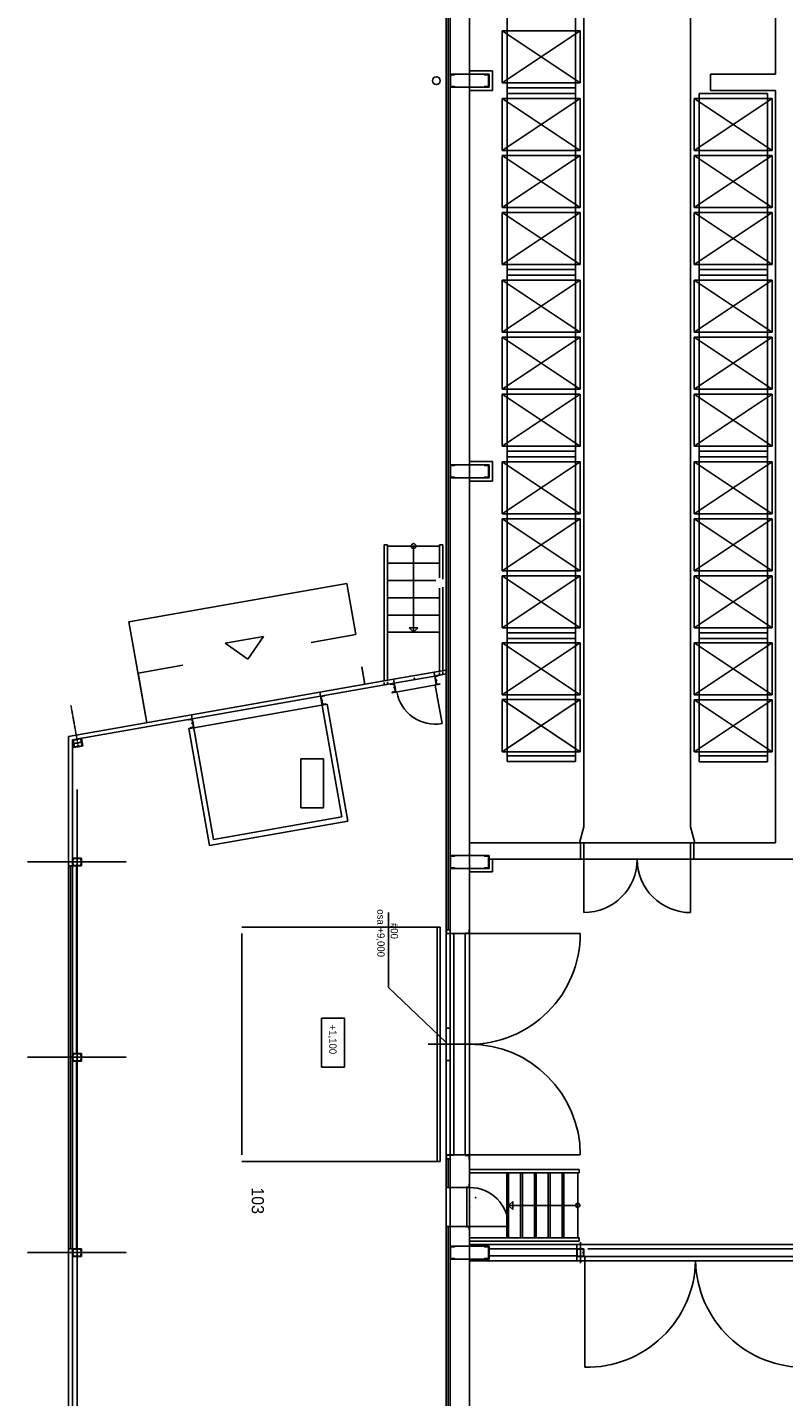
# Model space of a CAD drawing. Header units: millimetres. Extents: x -20525 to 389074, y 15321 to 305607.
# Tile 2 of 12: x -20525 to -8908, y 31769 to 52799. Entities that reach past the tile are written whole.
import ezdxf

# ---------------------------------------------------------------- set-up
doc = ezdxf.new("R2010")
doc.units = ezdxf.units.MM
doc.linetypes.add('DASHDOT', pattern=[10.4, 6.2, -2.1, 0, -2.1])
doc.linetypes.add('DASHED', pattern=[11.05, 8.7, -2.35])
doc.layers.add('_blok SENIK', color=254, linetype='Continuous')
doc.styles.add('VCDSTYLE03', font='txt')

# ---------------------------------------------------------------- blocks, each defined once
blk = doc.blocks.new('Senik')
at = {"color": 0}
for p, q in [((19407.733275, -2055.231729), (19407.733275, 804.768613)), ((25325.147299, -153.919917), (25325.148849, -3803.91744)), ((25575.147544, -3803.91744), (25575.147544, -153.919917)), ((25390.149533, -3633.559233), (25390.149533, -263.919405)), ((25510.14841, -263.919405), (25510.14841, -3693.917952)), ((7349.73303, -750.233861), (-3049.848736, -750.233812)), ((7349.733047, -1750.233861), (7349.733047, -750.233887)), ((7599.73303, -750.233861), (7599.733047, -1750.233861)), ((19157.73303, -750.233861), (7599.73303, -750.233861)), ((7724.726195, -2000.231016), (8524.727754, -800.229937)), ((8524.727754, -2000.231016), (7724.726195, -800.229937)), ((8524.727754, -800.229937), (7724.726195, -800.229937)), ((7724.726195, -800.229937), (7724.726195, -2000.231016)), ((8524.727754, -2000.231016), (8524.727754, -800.229937)), ((9399.725511, -2000.231016), (8599.727827, -800.229937)), ((9399.725511, -800.229937), (8599.727827, -2000.231016)), ((9399.725511, -800.229937), (8599.727827, -800.229937)), ((8599.727827, -800.229937), (8599.727827, -2000.231016)), ((9399.725511, -2000.231016), (9399.725511, -800.229937)), ((10274.726369, -2000.231016), (9474.725585, -800.229937)), ((10274.726369, -800.229937), (9474.725585, -2000.231016)), ((10274.726369, -800.229937), (9474.725585, -800.229937)), ((9474.725585, -800.229937), (9474.725585, -2000.231016)), ((10274.726369, -2000.231016), (10274.726369, -800.229937)), ((10514.727224, -2000.231016), (11314.728008, -800.229937)), ((11314.728008, -2000.231016), (10514.727224, -800.229937)), ((11314.728008, -800.229937), (10514.727224, -800.229937)), ((10514.727224, -800.229937), (10514.727224, -2000.231016)), ((11314.728008, -2000.231016), (11314.728008, -800.229937)), ((12189.72499, -2000.231016), (11389.727307, -800.229937)), ((12189.72499, -800.229937), (11389.727307, -2000.231016)), ((12189.72499, -800.229937), (11389.727307, -800.229937)), ((11389.727307, -800.229937), (11389.727307, -2000.231016)), ((12189.72499, -2000.231016), (12189.72499, -800.229937)), ((13064.726623, -2000.231016), (12264.725064, -800.229937)), ((13064.726623, -800.229937), (12264.725064, -2000.231016)), ((13064.726623, -800.229937), (12264.725064, -800.229937)), ((12264.725064, -800.229937), (12264.725064, -2000.231016)), ((13064.726623, -2000.231016), (13064.726623, -800.229937)), ((13304.727479, -2000.231016), (14104.728263, -800.229937)), ((14104.728263, -2000.231016), (13304.727479, -800.229937)), ((14104.728263, -800.229937), (13304.727479, -800.229937)), ((13304.727479, -800.229937), (13304.727479, -2000.231016)), ((14104.728263, -2000.231016), (14104.728263, -800.229937)), ((14979.72602, -2000.231016), (14179.728337, -800.229937)), ((14979.72602, -800.229937), (14179.728337, -2000.231016)), ((14979.72602, -800.229937), (14179.728337, -800.229937)), ((14179.728337, -800.229937), (14179.728337, -2000.231016)), ((14979.72602, -2000.231016), (14979.72602, -800.229937)), ((15854.729978, -2000.231016), (15054.729194, -800.229937)), ((15854.729978, -800.229937), (15054.729194, -2000.231016)), ((15854.729978, -800.229937), (15054.729194, -800.229937)), ((15054.729194, -800.229937), (15054.729194, -2000.231016)), ((15854.729978, -2000.231016), (15854.729978, -800.229937)), ((16882.735451, -800.229937), (16082.734667, -800.229937)), ((16082.734667, -800.229937), (16082.734667, -2000.231016)), ((16882.735451, -800.229937), (16082.734667, -2000.231016)), ((16882.735451, -2000.231016), (16082.734667, -800.229937)), ((16882.735451, -2000.231016), (16882.735451, -800.229937)), ((17757.733208, -800.229937), (16957.732424, -800.229937)), ((16957.732424, -800.229937), (16957.732424, -2000.231016)), ((17757.733208, -800.229937), (16957.732424, -2000.231016)), ((17757.733208, -2000.231016), (16957.732424, -800.229937)), ((17757.733208, -2000.231016), (17757.733208, -800.229937)), ((19157.73303, -2055.231729), (19157.73303, -750.233861)), ((7649.726121, -1925.230943), (7649.726121, -875.23001)), ((7649.726121, -875.23001), (10349.726442, -875.23001)), ((10349.726442, -875.23001), (10349.726442, -1925.230943)), ((10349.726442, -1925.230943), (10349.726442, -875.23001)), ((10349.726442, -875.23001), (10439.727151, -875.23001)), ((10439.727151, -1925.230943), (10439.727151, -875.23001)), ((10439.727151, -875.23001), (13139.726697, -875.23001)), ((10439.727151, -875.23001), (10439.727151, -1925.230943)), ((13139.726697, -875.23001), (13139.726697, -1925.230943)), ((13139.726697, -1925.230943), (13139.726697, -875.23001)), ((13139.726697, -875.23001), (13229.727405, -875.23001)), ((13229.727405, -1925.230943), (13229.727405, -875.23001)), ((13229.727405, -875.23001), (15929.726951, -875.23001)), ((13229.727405, -875.23001), (13229.727405, -1925.230943)), ((15929.726951, -875.23001), (15929.726951, -1925.230943)), ((15929.733153, -875.233111), (16019.73076, -875.233111)), ((15929.733153, -1925.234043), (15929.733153, -875.233111)), ((16019.73076, -875.233111), (17819.732525, -875.23001)), ((16019.73076, -1925.234043), (16019.73076, -875.233111)), ((16019.73076, -875.233111), (16019.73076, -1925.234043)), ((17819.732525, -875.23001), (17909.730133, -875.23001)), ((17819.732525, -1925.230943), (17819.732525, -875.23001)), ((17819.732525, -875.23001), (17819.732525, -1925.230943)), ((17909.730133, -875.23001), (17909.730133, -1925.230943)), ((7599.733047, -1750.233861), (7349.733047, -1750.233861)), ((-2800.270945, -2055.232311), (18909.723361, -2055.231535)), ((10349.726442, -1925.230943), (7649.726121, -1925.230943)), ((7724.726195, -2000.231016), (8524.727754, -2000.231016)), ((8599.727827, -2000.231016), (9399.725511, -2000.231016)), ((9474.725585, -2000.231016), (10274.726369, -2000.231016)), ((10439.727151, -1925.230943), (10349.726442, -1925.230943)), ((13139.726697, -1925.230943), (10439.727151, -1925.230943)), ((10514.727224, -2000.231016), (11314.728008, -2000.231016)), ((11389.727307, -2000.231016), (12189.72499, -2000.231016)), ((12264.725064, -2000.231016), (13064.726623, -2000.231016)), ((13229.727405, -1925.230943), (13139.726697, -1925.230943)), ((15929.726951, -1925.230943), (13229.727405, -1925.230943)), ((13304.727479, -2000.231016), (14104.728263, -2000.231016)), ((14179.728337, -2000.231016), (14979.72602, -2000.231016)), ((15054.729194, -2000.231016), (15854.729978, -2000.231016)), ((16019.73076, -1925.234043), (15929.733153, -1925.234043)), ((17819.732525, -1925.230943), (16019.73076, -1925.234043)), ((16082.734667, -2000.231016), (16882.735451, -2000.231016)), ((16957.732424, -2000.231016), (17757.733208, -2000.231016)), ((17909.730133, -1925.230943), (17819.732525, -1925.230943)), ((18909.723361, -2055.231535), (19157.734581, -1988.779584)), ((19157.73303, -2005.23168), (19407.733275, -2005.23168)), ((19407.734826, -2055.231729), (19157.73303, -2055.231729)), ((19157.73303, -2055.231729), (19157.73303, -3695.365926)), ((19407.733275, -2055.231729), (20227.801052, -2055.231729)), ((19407.733275, -2055.231729), (19407.733275, -3695.365926)), ((-2801.021287, -3695.23105), (18908.971469, -3695.230275)), ((7483.971897, -4950.23197), (6683.971113, -3750.230794)), ((7483.971897, -3750.230794), (6683.971113, -4950.23197)), ((7483.971897, -3750.230794), (6683.971113, -3750.230794)), ((6683.971113, -3750.230794), (6683.971113, -4950.23197)), ((7483.971897, -4950.23197), (7483.971897, -3750.230794)), ((7723.972752, -4950.23197), (8523.974312, -3750.230794)), ((8523.974312, -4950.23197), (7723.972752, -3750.230794)), ((8523.974312, -3750.230794), (7723.972752, -3750.230794)), ((7723.972752, -3750.230794), (7723.972752, -4950.23197)), ((8523.974312, -4950.23197), (8523.974312, -3750.230794)), ((9398.972069, -4950.23197), (8598.974385, -3750.230794)), ((9398.972069, -3750.230794), (8598.974385, -4950.23197)), ((9398.972069, -3750.230794), (8598.974385, -3750.230794)), ((8598.974385, -3750.230794), (8598.974385, -4950.23197)), ((9398.972069, -4950.23197), (9398.972069, -3750.230794)), ((10273.972926, -4950.23197), (9473.972142, -3750.230794)), ((10273.972926, -3750.230794), (9473.972142, -4950.23197)), ((10273.972926, -3750.230794), (9473.972142, -3750.230794)), ((9473.972142, -3750.230794), (9473.972142, -4950.23197)), ((10273.972926, -4950.23197), (10273.972926, -3750.230794)), ((10513.973782, -4950.23197), (11313.974566, -3750.230794)), ((11313.974566, -4950.23197), (10513.973782, -3750.230794)), ((11313.974566, -3750.230794), (10513.973782, -3750.230794)), ((10513.973782, -3750.230794), (10513.973782, -4950.23197)), ((11313.974566, -4950.23197), (11313.974566, -3750.230794)), ((12188.972323, -4950.23197), (11388.97464, -3750.230794)), ((12188.972323, -3750.230794), (11388.97464, -4950.23197)), ((12188.972323, -3750.230794), (11388.97464, -3750.230794)), ((11388.97464, -3750.230794), (11388.97464, -4950.23197)), ((12188.972323, -4950.23197), (12188.972323, -3750.230794)), ((13063.973181, -4950.23197), (12263.972397, -3750.230794)), ((13063.973181, -3750.230794), (12263.972397, -4950.23197)), ((13063.973181, -3750.230794), (12263.972397, -3750.230794)), ((12263.972397, -3750.230794), (12263.972397, -4950.23197)), ((13063.973181, -4950.23197), (13063.973181, -3750.230794)), ((13303.974036, -4950.23197), (14103.974821, -3750.230794)), ((14103.974821, -4950.23197), (13303.974036, -3750.230794)), ((14103.974821, -3750.230794), (13303.974036, -3750.230794)), ((13303.974036, -3750.230794), (13303.974036, -4950.23197)), ((14103.974821, -4950.23197), (14103.974821, -3750.230794)), ((14978.972578, -4950.23197), (14178.974894, -3750.230794)), ((14978.972578, -3750.230794), (14178.974894, -4950.23197)), ((14978.972578, -3750.230794), (14178.974894, -3750.230794)), ((14178.974894, -3750.230794), (14178.974894, -4950.23197)), ((14978.972578, -4950.23197), (14978.972578, -3750.230794)), ((15853.976536, -4950.23197), (15053.975752, -3750.230794)), ((15853.976536, -3750.230794), (15053.975752, -4950.23197)), ((15853.976536, -3750.230794), (15053.975752, -3750.230794)), ((15053.975752, -3750.230794), (15053.975752, -4950.23197)), ((15853.976536, -4950.23197), (15853.976536, -3750.230794)), ((16881.982009, -3750.230794), (16081.981224, -3750.230794)), ((16081.981224, -3750.230794), (16081.981224, -4950.23197)), ((16881.982009, -3750.230794), (16081.981224, -4950.23197)), ((16881.982009, -4950.23197), (16081.981224, -3750.230794)), ((16881.982009, -4950.23197), (16881.982009, -3750.230794)), ((17756.979766, -3750.230794), (16956.978982, -3750.230794)), ((16956.978982, -3750.230794), (16956.978982, -4950.23197)), ((17756.979766, -3750.230794), (16956.978982, -4950.23197)), ((17756.979766, -4950.23197), (16956.978982, -3750.230794)), ((17756.979766, -4950.23197), (17756.979766, -3750.230794)), ((18908.971469, -3695.230275), (19157.73303, -3761.886672)), ((19157.73303, -5450.094872), (19157.73303, -3695.365926)), ((19157.73303, -3695.365926), (19407.733275, -3695.365926)), ((19157.73303, -3745.365975), (19407.733275, -3745.365975)), ((19407.733275, -5150.09264), (19407.733275, -3695.365926)), ((19407.733275, -3695.365926), (20227.801052, -3695.365926)), ((20550.145719, -5450.092159), (20550.145719, -3750.095919)), ((23950.145951, -5450.092159), (23950.144401, -3750.095919)), ((24225.149321, -3768.917638), (24175.149272, -3768.917638)), ((24175.149272, -3768.917638), (24175.149272, -5450.092934)), ((24225.149321, -5450.092934), (24225.149321, -3768.917638)), ((25275.1488, -3768.917638), (25225.148751, -3768.917638)), ((25225.148751, -3768.917638), (25225.148751, -5450.092934)), ((25275.1488, -5450.092934), (25275.1488, -3768.917638)), ((25612.988645, -3748.917308), (25289.6983, -3748.917308)), ((25390.149533, -3748.917696), (25390.149533, -3693.917952)), ((25390.149533, -3693.917952), (25450.148972, -3693.917952)), ((25392.794333, -3748.917696), (25390.149533, -3748.917696)), ((25392.794333, -3748.917696), (25390.149533, -3748.917696)), ((25390.149533, -3748.917696), (25390.149533, -3803.91744)), ((25400.127219, -3709.199965), (25397.280881, -3744.776863)), ((25400.127219, -3788.635427), (25397.280881, -3753.058528)), ((25450.148972, -3700.917525), (25409.097214, -3700.917525)), ((25450.148972, -3693.917952), (25510.14841, -3693.917952)), ((25491.20073, -3700.917525), (25450.148972, -3700.917525)), ((25503.017063, -3744.776863), (25500.170725, -3709.199965)), ((25503.017063, -3753.058528), (25500.170725, -3788.635427)), ((25510.14841, -3748.917696), (25507.503611, -3748.917696)), ((25510.14841, -3748.917696), (25507.503611, -3748.917696)), ((25510.14841, -3748.917696), (25510.14841, -3693.917952)), ((25510.14841, -3693.917952), (25510.14841, -3748.917696)), ((25510.14841, -3693.917952), (25510.14841, -3748.917696)), ((25510.14841, -3748.917696), (25510.14841, -3803.91744)), ((25510.14841, -3803.91744), (25510.14841, -3748.917696)), ((25510.14841, -3803.91744), (25510.14841, -3748.917696)), ((25510.149961, -3678.918092), (27210.146976, -3678.918092)), ((4858.972037, -3825.230868), (7558.97197, -3825.230868)), ((7558.97197, -3825.230868), (7558.97197, -4875.231897)), ((7558.97197, -4875.231897), (7558.97197, -3825.230868)), ((7558.97197, -3825.230868), (7648.972679, -3825.230868)), ((7648.972679, -3825.230868), (7648.972679, -4875.231897)), ((7648.972679, -4875.231897), (7648.972679, -3825.230868)), ((7648.972679, -3825.230868), (10348.973, -3825.230868)), ((10348.973, -3825.230868), (10348.973, -4875.231897)), ((10348.973, -4875.231897), (10348.973, -3825.230868)), ((10348.973, -3825.230868), (10438.973708, -3825.230868)), ((10438.973708, -4875.231897), (10438.973708, -3825.230868)), ((10438.973708, -3825.230868), (13138.973255, -3825.230868)), ((10438.973708, -3825.230868), (10438.973708, -4875.231897)), ((13138.973255, -3825.230868), (13138.973255, -4875.231897)), ((13138.973255, -4875.231897), (13138.973255, -3825.230868)), ((13138.973255, -3825.230868), (13228.973963, -3825.230868)), ((13228.973963, -4875.231897), (13228.973963, -3825.230868)), ((13228.973963, -3825.230868), (15928.973509, -3825.230868)), ((13228.973963, -3825.230868), (13228.973963, -4875.231897)), ((15928.973509, -3825.230868), (15928.973509, -4875.231897)), ((15928.97971, -3825.230868), (16018.977318, -3825.230868)), ((15928.97971, -4875.231897), (15928.97971, -3825.230868)), ((16018.977318, -3825.230868), (17818.979082, -3825.227767)), ((16018.977318, -4875.231897), (16018.977318, -3825.230868)), ((16018.977318, -3825.230868), (16018.977318, -4875.231897)), ((17818.979082, -3825.227767), (17908.97669, -3825.227767)), ((17818.979082, -4875.228796), (17818.979082, -3825.227767)), ((17818.979082, -3825.227767), (17818.979082, -4875.228796)), ((17908.97669, -3825.227767), (17908.97669, -4875.228796)), ((25225.150301, -3788.91758), (24225.149321, -3788.91758)), ((24725.149811, -3788.91758), (24725.149811, -4850.095447)), ((25325.147299, -5450.094872), (25325.147299, -3803.91744)), ((25325.148849, -3803.91744), (25575.147544, -3803.91744)), ((25390.147983, -3803.91744), (25390.147983, -5150.091865)), ((25390.149533, -3803.91744), (25450.148972, -3803.91744)), ((25450.148972, -3796.917867), (25409.097214, -3796.917867)), ((25491.20073, -3796.917867), (25450.148972, -3796.917867)), ((25450.148972, -3803.91744), (25510.14841, -3803.91744)), ((25498.947544, -3803.91744), (25498.947544, -5150.091865)), ((25575.147544, -3803.91744), (25575.147544, -5450.09526)), ((25225.150301, -4001.153076), (24225.149321, -4001.153076)), ((25225.150301, -4213.388572), (24225.149321, -4213.388572)), ((25225.150301, -4425.624455), (24225.149321, -4425.624455)), ((25225.150301, -4637.859951), (24225.149321, -4637.859951)), ((24725.149811, -4850.095447), (24662.514875, -4787.46051)), ((24662.514875, -4787.46051), (24787.786298, -4787.46051)), ((24725.151362, -4850.095447), (24787.786298, -4787.46051)), ((7558.97197, -4875.231897), (4858.972037, -4875.231897)), ((6683.971113, -4950.23197), (7483.971897, -4950.23197)), ((7648.972679, -4875.231897), (7558.97197, -4875.231897)), ((10348.973, -4875.231897), (7648.972679, -4875.231897)), ((7723.972752, -4950.23197), (8523.974312, -4950.23197)), ((8598.974385, -4950.23197), (9398.972069, -4950.23197)), ((9473.972142, -4950.23197), (10273.972926, -4950.23197)), ((10438.973708, -4875.231897), (10348.973, -4875.231897)), ((13138.973255, -4875.231897), (10438.973708, -4875.231897)), ((10513.973782, -4950.23197), (11313.974566, -4950.23197)), ((11388.97464, -4950.23197), (12188.972323, -4950.23197)), ((12263.972397, -4950.23197), (13063.973181, -4950.23197)), ((13228.973963, -4875.231897), (13138.973255, -4875.231897)), ((15928.973509, -4875.231897), (13228.973963, -4875.231897)), ((13303.974036, -4950.23197), (14103.974821, -4950.23197)), ((14178.974894, -4950.23197), (14978.972578, -4950.23197)), ((15053.975752, -4950.23197), (15853.976536, -4950.23197)), ((16018.977318, -4875.231897), (15928.97971, -4875.231897)), ((17818.979082, -4875.228796), (16018.977318, -4875.231897)), ((16081.981224, -4950.23197), (16881.982009, -4950.23197)), ((16956.978982, -4950.23197), (17756.979766, -4950.23197)), ((17908.97669, -4875.228796), (17818.979082, -4875.228796)), ((24225.149321, -4850.095447), (25225.150301, -4850.095447)), ((25050.145479, -5450.094872), (25050.145479, -4850.094284)), ((7300.149783, -5450.092934), (7300.149783, -5100.098017)), ((7300.149783, -5100.098017), (7600.151627, -5100.098017)), ((7550.150028, -5150.09419), (7350.149832, -5150.09419)), ((7350.149832, -5150.09419), (7350.149832, -5750.095554)), ((7450.14993, -5150.09419), (7350.149832, -5150.09419)), ((7350.149832, -5150.09419), (7350.149832, -5225.094264)), ((7350.149832, -5225.094264), (7353.110892, -5225.094264)), ((7350.149832, -5225.094264), (7350.149832, -5225.094264)), ((7359.091922, -5219.572895), (7363.122684, -5169.177522)), ((7374.58555, -5158.594447), (7450.14993, -5158.594447)), ((7550.150028, -5150.09419), (7450.14993, -5150.09419)), ((7450.14993, -5158.594447), (7525.71431, -5158.594447)), ((7537.177177, -5169.177522), (7541.207938, -5219.572895)), ((7547.188969, -5225.094264), (7550.150028, -5225.094264)), ((7550.150028, -5750.095554), (7550.150028, -5150.09419)), ((7550.150028, -5225.094264), (7550.150028, -5150.09419)), ((7600.151627, -5450.092934), (7600.151627, -5100.098017)), ((13300.149464, -5450.092934), (13300.149464, -5100.098017)), ((13300.149464, -5100.098017), (13600.151308, -5100.098017)), ((13550.149709, -5150.093415), (13350.149513, -5150.093415)), ((13350.149513, -5150.093415), (13350.149513, -5750.094779)), ((13450.149611, -5150.093415), (13350.149513, -5150.093415)), ((13350.149513, -5150.093415), (13350.149513, -5225.093489)), ((13350.149513, -5225.093489), (13353.110572, -5225.093489)), ((13350.149513, -5225.093489), (13350.149513, -5225.093489)), ((13359.091603, -5219.57212), (13363.122364, -5169.176747)), ((13374.58523, -5158.593672), (13450.149611, -5158.593672)), ((13550.149709, -5150.093415), (13450.149611, -5150.093415)), ((13450.149611, -5158.593672), (13525.713991, -5158.593672)), ((13537.176857, -5169.176747), (13541.207619, -5219.57212)), ((13547.188649, -5225.093489), (13550.149709, -5225.093489)), ((13550.149709, -5750.094779), (13550.149709, -5150.093415)), ((13550.149709, -5225.093489), (13550.149709, -5150.093415)), ((13600.151308, -5450.092934), (13600.151308, -5100.098017)), ((19550.149389, -5150.09264), (19350.149193, -5150.09264)), ((19350.149193, -5150.09264), (19350.149193, -5750.094003)), ((19450.149291, -5150.09264), (19350.149193, -5150.09264)), ((19350.149193, -5150.09264), (19350.149193, -5225.092714)), ((19350.149193, -5225.092714), (19353.110253, -5225.092714)), ((19350.149193, -5225.092714), (19350.149193, -5225.092714)), ((19359.091283, -5219.571345), (19363.122045, -5169.175971)), ((19374.584911, -5158.592896), (19450.149291, -5158.592896)), ((19407.733275, -5100.098017), (19600.150989, -5100.098017)), ((19550.149389, -5150.09264), (19450.149291, -5150.09264)), ((19450.149291, -5158.592896), (19525.713671, -5158.592896)), ((19537.176538, -5169.175971), (19541.207299, -5219.571345)), ((19547.18833, -5225.092714), (19550.149389, -5225.092714)), ((19550.149389, -5750.094003), (19550.149389, -5150.09264)), ((19550.149389, -5225.092714), (19550.149389, -5150.09264)), ((19600.150989, -5450.092934), (19600.150989, -5100.098017)), ((25550.14907, -5150.091865), (25350.148874, -5150.091865)), ((25350.148874, -5150.091865), (25350.148874, -5750.093228)), ((25450.148972, -5150.091865), (25350.148874, -5150.091865)), ((25350.148874, -5150.091865), (25350.148874, -5225.091938)), ((25350.148874, -5225.091938), (25353.109933, -5225.091938)), ((25350.148874, -5225.091938), (25350.148874, -5225.091938)), ((25359.090964, -5219.57057), (25363.121725, -5169.175196)), ((25374.584592, -5158.592121), (25450.148972, -5158.592121)), ((25550.14907, -5150.091865), (25450.148972, -5150.091865)), ((25450.148972, -5158.592121), (25525.713352, -5158.592121)), ((25537.176218, -5169.175196), (25541.20698, -5219.57057)), ((25547.18801, -5225.091938), (25550.14907, -5225.091938)), ((25550.14907, -5750.093228), (25550.14907, -5150.091865)), ((25550.14907, -5225.091938), (25550.14907, -5150.091865)), ((6350.146526, -5450.094872), (7350.149057, -5450.094872)), ((7350.149832, -5450.094872), (7550.143052, -5450.094872)), ((7550.143052, -5450.094872), (13350.149513, -5450.094872)), ((13350.149513, -5450.094097), (13550.143508, -5450.094872)), ((13550.143508, -5450.094872), (19157.73303, -5450.094872)), ((19157.73303, -5450.094872), (19350.149193, -5450.094872)), ((19350.149193, -5450.094872), (19550.149389, -5450.09526)), ((20550.145719, -5450.095647), (19550.143188, -5450.09526)), ((20479.901944, -5450.09526), (20479.901944, -5453.095076)), ((20549.900772, -5450.09526), (20479.901944, -5450.09526)), ((20479.901944, -5450.09526), (20479.901944, -5450.09526)), ((20484.900089, -5458.095159), (20531.901871, -5458.095159)), ((20549.900772, -5520.095251), (20549.900772, -5450.09526)), ((20550.145719, -5450.092159), (23950.144401, -5450.092159)), ((20550.145719, -5450.092159), (23950.144401, -5450.092159)), ((20550.147269, -5750.095941), (20550.145719, -5450.092159)), ((20550.145719, -5750.095166), (20550.145719, -5450.095647)), ((23950.144401, -5450.092159), (23950.144401, -5750.092841)), ((23950.144401, -5450.095647), (24450.144891, -5450.09526)), ((23950.144401, -5450.095647), (23950.144401, -5750.092841)), ((23950.390897, -5520.095251), (23950.390897, -5450.09526)), ((23950.390897, -5450.09526), (24020.389726, -5450.09526)), ((24015.391581, -5458.095159), (23968.389799, -5458.095159)), ((24020.389726, -5450.09526), (24020.389726, -5453.095076)), ((24020.389726, -5450.09526), (24020.389726, -5450.09526)), ((24400.144842, -5450.092934), (24400.144842, -5452.593169)), ((24450.144891, -5450.092934), (24400.144842, -5450.092934)), ((24400.144842, -5450.092934), (24400.144842, -5450.092934)), ((24403.643853, -5456.093343), (24437.144134, -5456.093343)), ((24444.145257, -5463.092916), (24444.145257, -5496.593197)), ((24450.144891, -5500.092983), (24450.144891, -5450.092934)), ((24450.144891, -5450.094872), (25050.145479, -5450.094872)), ((25050.145479, -5450.094872), (24450.144891, -5450.09526)), ((24450.144891, -5450.09526), (24450.144891, -5750.092841)), ((24450.144891, -5450.09526), (24450.144891, -5750.095941)), ((25050.145479, -5500.092983), (25050.145479, -5450.092934)), ((25050.145479, -5450.092934), (25100.145528, -5450.092934)), ((25050.145479, -5450.094872), (25325.147299, -5450.094872)), ((25050.145479, -5450.094872), (25050.145479, -5750.092841)), ((25050.145479, -5750.095941), (25050.145479, -5450.094872)), ((25056.145113, -5463.092916), (25056.145113, -5496.593197)), ((25096.646517, -5456.093343), (25063.146236, -5456.093343)), ((25100.145528, -5450.092934), (25100.145528, -5452.593169)), ((25100.145528, -5450.092934), (25100.145528, -5450.092934)), ((25325.147299, -5450.094872), (25575.147544, -5450.09526)), ((31350.148554, -5450.09526), (25575.147544, -5450.09526)), ((7350.149832, -5675.09548), (7353.110892, -5675.09548)), ((7350.149832, -5750.095554), (7350.149832, -5675.09548)), ((7350.149832, -5675.09548), (7350.149832, -5675.09548)), ((7547.188969, -5675.09548), (7550.150028, -5675.09548)), ((7550.150028, -5675.09548), (7550.150028, -5750.095554)), ((13350.149513, -5675.094705), (13353.110572, -5675.094705)), ((13350.149513, -5750.094779), (13350.149513, -5675.094705)), ((13350.149513, -5675.094705), (13350.149513, -5675.094705)), ((13547.188649, -5675.094705), (13550.149709, -5675.094705)), ((13550.149709, -5675.094705), (13550.149709, -5750.094779)), ((19350.149193, -5675.09393), (19353.110253, -5675.09393)), ((19350.149193, -5750.094003), (19350.149193, -5675.09393)), ((19350.149193, -5675.09393), (19350.149193, -5675.09393)), ((19547.18833, -5675.09393), (19550.149389, -5675.09393)), ((19550.149389, -5675.09393), (19550.149389, -5750.094003)), ((20541.901261, -5468.095324), (20541.901261, -5515.095168)), ((20546.902506, -5520.095251), (20549.900772, -5520.095251)), ((20550.145719, -5520.095251), (23950.390897, -5520.095251)), ((23953.389164, -5520.095251), (23950.390897, -5520.095251)), ((23958.390409, -5468.095324), (23958.390409, -5515.095168)), ((24447.644268, -5500.092983), (24450.144891, -5500.092983)), ((24450.144891, -5494.145672), (25050.145479, -5494.145672)), ((25052.646102, -5500.092983), (25050.145479, -5500.092983)), ((25350.148874, -5675.093155), (25353.109933, -5675.093155)), ((25350.148874, -5750.093228), (25350.148874, -5675.093155)), ((25350.148874, -5675.093155), (25350.148874, -5675.093155)), ((25547.18801, -5675.093155), (25550.14907, -5675.093155)), ((25550.14907, -5675.093155), (25550.14907, -5750.093228)), ((20550.144168, -5810.096543), (6350.146139, -5810.097705)), ((6350.146526, -5750.094779), (7350.149057, -5750.094779)), ((6365.311492, -5780.097986), (20485.349673, -5780.097986)), ((7350.149832, -5750.095554), (7550.150028, -5750.095554)), ((7450.14993, -5750.095554), (7350.149832, -5750.095554)), ((7359.091922, -5680.616849), (7363.122684, -5731.012222)), ((7374.58555, -5741.595297), (7450.14993, -5741.595297)), ((7450.14993, -5741.595297), (7525.71431, -5741.595297)), ((7550.150028, -5750.095554), (7450.14993, -5750.095554)), ((7537.177177, -5731.012222), (7541.207938, -5680.616849)), ((7550.143052, -5750.094779), (13350.149513, -5750.094779)), ((13350.149513, -5750.094779), (13550.149709, -5750.094779)), ((13450.149611, -5750.094779), (13350.149513, -5750.094779)), ((13359.091603, -5680.616073), (13363.122364, -5731.011447)), ((13374.58523, -5741.594522), (13450.149611, -5741.594522)), ((13450.149611, -5741.594522), (13525.713991, -5741.594522)), ((13550.149709, -5750.094779), (13450.149611, -5750.094779)), ((13537.176857, -5731.011447), (13541.207619, -5680.616073)), ((13550.143508, -5750.094779), (19350.149193, -5750.094779)), ((14577.252911, -5860.098142), (15107.350789, -5860.098142)), ((14577.252911, -5860.098142), (14577.252911, -5910.098191)), ((15227.366719, -5860.098142), (16510.640333, -5860.098142)), ((16534.693128, -5996.651435), (16501.833118, -5810.09693)), ((16530.986378, -5860.098142), (16571.53429, -5860.098142)), ((16593.782545, -5986.242768), (16562.756531, -5810.09693)), ((16734.428224, -5976.662345), (17325.331693, -5872.575675)), ((19350.149193, -5750.094003), (19550.149389, -5750.094003)), ((19450.149291, -5750.094003), (19350.149193, -5750.094003)), ((19359.091283, -5680.615298), (19363.122045, -5731.010672)), ((19374.584911, -5741.593747), (19450.149291, -5741.593747)), ((19450.149291, -5741.593747), (19525.713671, -5741.593747)), ((19550.149389, -5750.094003), (19450.149291, -5750.094003)), ((19537.176538, -5731.010672), (19541.207299, -5680.615298)), ((20550.144168, -5750.095941), (19550.143188, -5750.095554)), ((20490.14473, -5806.097174), (20490.14473, -5750.095941)), ((20490.14473, -5810.097318), (20490.14473, -5806.097174)), ((20490.14473, -5806.097174), (20546.144412, -5806.097174)), ((20550.144168, -5690.097278), (20546.144412, -5690.097278)), ((20546.144412, -5690.097278), (20546.144412, -5806.097174)), ((20548.14429, -5690.097278), (23950.144401, -5690.097278)), ((20550.144168, -5810.097318), (20550.144168, -5690.097278)), ((20550.144168, -5750.095166), (20550.144168, -5810.097318)), ((20550.144168, -5810.096543), (23950.144401, -5810.096543)), ((23950.144401, -5750.092841), (20550.147269, -5750.095941)), ((22225.14271, -5810.096543), (21379.679584, -6694.59372)), ((22000.14714, -5750.096329), (22000.14714, -5810.098868)), ((22500.14608, -5750.096329), (22500.14608, -5810.098868)), ((24450.144891, -5750.092841), (23950.144401, -5750.093228)), ((23950.144401, -5750.095554), (23950.144401, -5810.096543)), ((23950.144401, -5810.096543), (24450.144891, -5810.096543)), ((23950.147501, -5810.097318), (23950.147501, -5690.097278)), ((23950.147501, -5690.097278), (23954.147257, -5690.097278)), ((23950.147501, -5750.095166), (23950.147501, -5810.097318)), ((23950.147501, -5750.095166), (23950.147501, -5810.097318)), ((23954.147257, -5690.097278), (23954.147257, -5806.097174)), ((24010.14694, -5806.097174), (23954.147257, -5806.097174)), ((24010.14694, -5806.097174), (24010.14694, -5750.095941)), ((24010.14694, -5810.097318), (24010.14694, -5806.097174)), ((24018.766569, -5780.097986), (24439.940863, -5780.097986)), ((24450.144891, -5750.092841), (24450.144891, -5810.096543)), ((24450.144891, -5750.095941), (25050.145479, -5750.095941)), ((24450.144891, -5810.098093), (25050.145479, -5810.096543)), ((25050.145479, -5750.092453), (25050.145479, -5810.096543)), ((25350.148874, -5750.092841), (25050.145479, -5750.092841)), ((32730.144946, -5810.09538), (25050.145479, -5810.096543)), ((25060.644063, -5780.097986), (32730.144946, -5780.097986)), ((25350.148874, -5750.093228), (25550.14907, -5750.093228)), ((25450.148972, -5750.093228), (25350.148874, -5750.093228)), ((25359.090964, -5680.614523), (25363.121725, -5731.009897)), ((25374.584592, -5741.592972), (25450.148972, -5741.592972)), ((25450.148972, -5741.592972), (25525.713352, -5741.592972)), ((25550.14907, -5750.093228), (25450.148972, -5750.093228)), ((25537.176218, -5731.009897), (25541.20698, -5680.614523)), ((31350.148554, -5750.095554), (25550.145969, -5750.095554)), ((14577.252911, -5910.098191), (15088.598445, -5910.098191)), ((14597.25169, -6710.098975), (14597.25169, -5910.098191)), ((14862.25257, -6710.098975), (14862.25257, -5910.098191)), ((15127.25345, -6710.098975), (15127.25345, -5967.008283)), ((15242.368904, -5910.098191), (16519.447547, -5910.098191)), ((15392.25433, -6710.098975), (15392.25433, -5910.098191)), ((15657.25521, -6710.098975), (15657.25521, -5910.098191)), ((15922.25609, -6710.098975), (15922.25609, -5910.098191)), ((16593.12367, -5986.348188), (16534.035804, -5996.76732)), ((16534.691578, -5996.646397), (16643.97638, -6617.053491)), ((16540.73772, -5910.098191), (16580.339954, -5910.098191)), ((16583.364576, -5927.144825), (16586.300831, -5926.625477)), ((16586.300831, -5926.625477), (16583.364576, -5927.144825)), ((16583.364576, -5927.144825), (16586.300831, -5926.625477)), ((16593.782545, -5986.231916), (16583.364576, -5927.144825)), ((16592.01056, -5930.291145), (16601.90453, -5968.349287)), ((16593.780994, -5986.238117), (16703.065797, -6606.644824)), ((16662.717872, -5974.076069), (16593.782545, -5986.231916)), ((16613.319337, -5975.680622), (16661.502442, -5967.185017)), ((16661.502442, -5967.185017), (16709.687098, -5958.688636)), ((16731.6532, -5961.920997), (16662.717872, -5974.076069)), ((16717.905201, -5947.894721), (16714.186049, -5908.748273)), ((16718.297426, -5903.350928), (16721.235231, -5902.833131)), ((16721.235231, -5902.833131), (16731.6532, -5961.920997)), ((16721.235231, -5902.833131), (16721.235231, -5902.833131)), ((16731.6532, -5961.920997), (16841.049623, -6582.343982)), ((20450.147171, -5950.100401), (20450.148721, -8950.100241)), ((24050.144499, -5900.099576), (20450.148721, -5900.100352)), ((20450.148721, -5900.100352), (20450.148721, -5950.100401)), ((20450.148721, -5950.100401), (24050.144499, -5950.099625)), ((24050.144499, -5950.099625), (24050.144499, -5900.099576)), ((24050.144499, -5950.099625), (24050.146049, -8950.100241)), ((15855.31754, -6377.037133), (15855.31754, -6243.160033)), ((15922.252989, -6310.098583), (15855.31754, -6243.160033)), ((14597.254791, -6310.098583), (15922.252989, -6310.098583)), ((15922.252989, -6310.098583), (15855.31754, -6377.037133)), ((14577.252911, -6710.098975), (16660.366078, -6710.098975)), ((14577.252911, -6710.098975), (14577.252911, -6760.099024)), ((16702.516993, -6606.767298), (16643.429127, -6617.185266)), ((16843.482033, -7749.669633), (16643.982582, -6617.087598)), ((16684.378566, -6710.098975), (16721.255385, -6710.098975)), ((16772.004225, -6594.518433), (16703.068898, -6606.67273)), ((16703.068898, -6606.67273), (16713.486866, -6665.760596)), ((16902.57145, -7739.261741), (16703.071998, -6606.678931)), ((16713.486866, -6665.760596), (16716.424672, -6665.242798)), ((16716.424672, -6665.242798), (16713.486866, -6665.760596)), ((16713.486866, -6665.760596), (16716.424672, -6665.242798)), ((16720.536049, -6659.846228), (16716.816896, -6620.699781)), ((16725.034999, -6609.906641), (16773.219655, -6601.409485)), ((16840.939552, -6582.362586), (16772.004225, -6594.518433)), ((16773.219655, -6601.409485), (16821.40276, -6592.91388)), ((16832.817568, -6600.245215), (16842.711537, -6638.303357)), ((16851.359072, -6641.450452), (16840.939552, -6582.362586)), ((16848.421266, -6641.96825), (16851.359072, -6641.450452)), ((16851.359072, -6641.450452), (16851.359072, -6641.450452)), ((20226.106582, -6694.59372), (21379.679584, -6694.59372)), ((14577.252911, -6760.099024), (16669.173292, -6760.099024)), ((16695.630592, -6760.099024), (16730.064149, -6760.099024)), ((16720.270949, -7060.596187), (16453.279492, -7107.673934)), ((16722.049135, -7060.283028), (16458.116407, -7106.822048)), ((15955.316087, -7195.478652), (15170.722115, -7333.823697)), ((15170.722115, -7333.823697), (15761.126389, -10682.170493)), ((15958.568602, -7194.905044), (16080.122423, -7884.27072)), ((17026.562331, -7636.154081), (18821.383017, -7319.678824)), ((19196.462449, -9446.862169), (18821.383017, -7319.678824)), ((16902.242788, -7739.30825), (18756.490854, -7412.354563)), ((19103.785935, -9381.970006), (18756.490854, -7412.354563)), ((21851.171737, -7373.336789), (22601.16472, -7373.336789)), ((21851.171737, -7723.334807), (21851.171737, -7373.336789)), ((22601.16472, -7373.336789), (22601.16472, -7723.334807)), ((16902.225734, -7739.312126), (16843.137868, -7749.730095)), ((16843.483583, -7749.669633), (17190.43295, -9719.347088)), ((16892.151931, -7680.164573), (16895.088185, -7679.645225)), ((16895.088185, -7679.645225), (16892.151931, -7680.164573)), ((16892.151931, -7680.164573), (16895.088185, -7679.645225)), ((16902.569899, -7739.25244), (16892.151931, -7680.164573)), ((16900.797915, -7683.311668), (16910.691884, -7721.36981)), ((16971.505227, -7727.096593), (16902.569899, -7739.25244)), ((16902.573, -7739.260966), (17249.522367, -9708.938421)), ((16922.106691, -7728.701146), (16970.289797, -7720.20554)), ((16970.289797, -7720.20554), (17018.474453, -7711.708384)), ((17040.440554, -7714.940745), (16971.505227, -7727.096593)), ((17026.692556, -7700.915245), (17022.973403, -7661.768797)), ((17040.440554, -7714.940745), (17026.562331, -7636.154081)), ((17027.08478, -7656.370677), (17030.022585, -7655.852879)), ((17030.022585, -7655.852879), (17040.440554, -7714.940745)), ((17030.022585, -7655.852879), (17030.022585, -7655.852879)), ((17042.48384, -7726.534611), (17387.735636, -9684.556188)), ((17866.298675, -7692.126634), (18616.291659, -7692.126634)), ((17866.298675, -8042.124652), (17866.298675, -7692.126634)), ((18616.291659, -7692.126634), (18616.291659, -8042.124652)), ((22601.16472, -7723.334807), (21851.171737, -7723.334807)), ((18616.291659, -8042.124652), (17866.298675, -8042.124652)), ((16335.027795, -8857.793472), (15987.493968, -8614.455611)), ((15987.493968, -8614.455611), (16091.675206, -9205.317222)), ((15987.493968, -8614.455611), (16335.015393, -8857.795797)), ((16091.675206, -9205.317222), (15987.493968, -8614.455611)), ((16091.675206, -9205.317222), (16335.027795, -8857.793472)), ((16335.015393, -8857.795797), (16091.675206, -9205.317222)), ((23950.145951, -8950.100241), (20550.148819, -8950.100241)), ((17249.520816, -9708.926794), (19103.785935, -9381.970006)), ((17401.627811, -9763.339752), (19196.462449, -9446.862169)), ((16548.971326, -10543.25184), (16427.419055, -9853.886939)), ((17249.520816, -9708.926794), (17190.43295, -9719.347088)), ((17523.656022, -11610.094477), (17190.43295, -9719.347088)), ((17318.456144, -9696.773272), (17249.520816, -9708.928344)), ((17249.520816, -9708.928344), (17259.938785, -9768.016211)), ((17573.834355, -11550.093488), (17249.522367, -9708.936871)), ((17259.938785, -9768.016211), (17262.87659, -9767.498413)), ((17262.87659, -9767.498413), (17259.938785, -9768.016211)), ((17259.938785, -9768.016211), (17262.87659, -9767.498413)), ((17266.987967, -9762.101068), (17263.268814, -9722.95462)), ((17271.486917, -9712.16148), (17319.671573, -9703.6651)), ((17387.391471, -9684.6182), (17318.456144, -9696.773272)), ((17319.671573, -9703.6651), (17367.854679, -9695.168719)), ((17379.269486, -9702.50083), (17389.163456, -9740.558197)), ((17397.81099, -9743.706067), (17387.391471, -9684.6182)), ((17387.735636, -9684.557739), (17401.627811, -9763.339752)), ((17394.873185, -9744.223864), (17397.81099, -9743.706067)), ((17397.81099, -9743.706067), (17397.81099, -9743.706067)), ((17310.675223, -10408.942983), (15761.126389, -10682.170493)), ((17310.675223, -10408.942983), (16548.971326, -10543.25184)), ((17549.522661, -11412.210431), (17608.610527, -11401.791687)), ((17561.678508, -11481.146533), (17549.522661, -11412.210431)), ((17560.077055, -11431.746448), (17568.572661, -11479.931104)), ((17573.832805, -11550.082636), (17561.678508, -11481.146533)), ((17605.463432, -11410.436896), (17567.408391, -11420.330865)), ((17568.572661, -11479.931104), (17577.068266, -11528.115759)), ((17632.920671, -11539.663892), (17573.832805, -11550.082636)), ((19510.145629, -11550.093488), (17573.834355, -11550.093488)), ((17587.862956, -11536.334638), (17627.006303, -11532.61626)), ((17667.698393, -11391.372943), (17608.610527, -11401.791687)), ((17608.610527, -11401.791687), (17609.128325, -11404.729492)), ((17609.128325, -11404.729492), (17608.610527, -11401.791687)), ((17608.610527, -11401.791687), (17609.128325, -11404.729492)), ((17608.610527, -11401.791687), (17609.128325, -11404.729492)), ((17609.128325, -11404.729492), (17608.610527, -11401.791687)), ((17608.610527, -11401.791687), (17609.128325, -11404.729492)), ((17614.524895, -11408.839319), (17653.668242, -11405.120941)), ((17632.402873, -11536.725312), (17632.920671, -11539.663892)), ((17632.402873, -11536.725312), (17632.920671, -11539.663892)), ((17632.920671, -11539.663892), (17692.008538, -11529.245148)), ((17632.920671, -11539.663892), (17632.920671, -11539.663892)), ((17632.920671, -11539.663892), (17632.920671, -11539.663892)), ((17674.122808, -11521.123938), (17636.069316, -11531.017908)), ((17664.462932, -11413.339819), (17672.958538, -11461.524475)), ((17679.854241, -11460.309045), (17667.698393, -11391.372943)), ((17672.958538, -11461.524475), (17681.455693, -11509.709131)), ((17692.008538, -11529.245148), (17679.854241, -11460.309045)), ((19390.146752, -11480.093884), (19390.146752, -11410.094281)), ((19390.146752, -11410.094281), (19450.146191, -11410.094281)), ((19390.146752, -11550.093488), (19390.146752, -11480.093884)), ((19450.146191, -11550.093488), (19390.146752, -11550.093488)), ((19397.147875, -11431.165863), (19397.147875, -11480.093884)), ((19397.147875, -11480.093884), (19397.147875, -11529.021906)), ((19445.544921, -11418.062012), (19406.350414, -11421.197479)), ((19406.350414, -11538.99029), (19445.544921, -11542.125757)), ((19510.145629, -11410.094281), (19450.146191, -11410.094281)), ((19450.146191, -11410.094281), (19450.146191, -11413.07782)), ((19450.146191, -11413.07782), (19450.146191, -11410.094281)), ((19450.146191, -11410.094281), (19450.146191, -11413.07782)), ((19450.146191, -11410.094281), (19450.146191, -11413.07782)), ((19450.146191, -11413.07782), (19450.146191, -11410.094281)), ((19450.146191, -11410.094281), (19450.146191, -11413.07782)), ((19450.146191, -11547.109949), (19450.146191, -11550.093488)), ((19450.146191, -11547.109949), (19450.146191, -11550.093488)), ((19450.146191, -11550.093488), (19510.145629, -11550.093488)), ((19450.146191, -11550.093488), (19450.146191, -11550.093488)), ((19450.146191, -11550.093488), (19450.146191, -11550.093488)), ((19454.74746, -11418.062012), (19493.941967, -11421.197479)), ((19493.941967, -11538.99029), (19454.74746, -11542.125757)), ((19503.144506, -11431.165863), (19503.144506, -11480.093884)), ((19503.144506, -11480.093884), (19503.144506, -11529.021906)), ((19510.145629, -11480.093884), (19510.145629, -11410.094281)), ((19510.145629, -11550.093488), (19510.145629, -11480.093884)), ((19510.145629, -11490.092499), (22390.145042, -11490.092499)), ((19510.145629, -11610.094477), (19510.145629, -11550.093488)), ((19510.145629, -11550.093488), (25390.149533, -11550.093488)), ((22390.145042, -11480.093884), (22390.145042, -11410.094281)), ((22390.145042, -11410.094281), (22450.144481, -11410.094281)), ((22390.145042, -11550.093488), (22390.145042, -11480.093884)), ((22450.144481, -11550.093488), (22390.145042, -11550.093488)), ((22397.146165, -11431.165863), (22397.146165, -11480.093884)), ((22397.146165, -11480.093884), (22397.146165, -11529.021906)), ((22445.543211, -11418.062012), (22406.348704, -11421.197479)), ((22406.348704, -11538.99029), (22445.543211, -11542.125757)), ((22510.143919, -11410.094281), (22450.144481, -11410.094281)), ((22450.144481, -11410.094281), (22450.144481, -11413.07782)), ((22450.144481, -11413.07782), (22450.144481, -11410.094281)), ((22450.144481, -11410.094281), (22450.144481, -11413.07782)), ((22450.144481, -11410.094281), (22450.144481, -11413.07782)), ((22450.144481, -11413.07782), (22450.144481, -11410.094281)), ((22450.144481, -11410.094281), (22450.144481, -11413.07782)), ((22450.144481, -11547.109949), (22450.144481, -11550.093488)), ((22450.144481, -11547.109949), (22450.144481, -11550.093488)), ((22450.144481, -11550.093488), (22510.143919, -11550.093488)), ((22450.144481, -11550.093488), (22450.144481, -11550.093488)), ((22450.144481, -11550.093488), (22450.144481, -11550.093488)), ((22454.74575, -11418.062012), (22493.940257, -11421.197479)), ((22493.940257, -11538.99029), (22454.74575, -11542.125757)), ((22493.653453, -11420.400628), (22493.591441, -11421.169574)), ((22503.142796, -11431.165863), (22503.142796, -11480.093884)), ((22503.142796, -11480.093884), (22503.142796, -11529.021906)), ((22510.143919, -11480.093884), (22510.143919, -11410.094281)), ((22510.143919, -11550.093488), (22510.143919, -11480.093884)), ((22510.143919, -11490.092499), (25390.149533, -11490.092499)), ((25390.149533, -11480.093884), (25390.149533, -11410.094281)), ((25390.149533, -11410.094281), (25450.148972, -11410.094281)), ((25390.149533, -11550.093488), (25390.149533, -11480.093884)), ((25390.149533, -11550.093488), (25390.149533, -11610.094477)), ((25390.149533, -11550.093488), (31510.231807, -11550.093488)), ((25450.148972, -11550.093488), (25390.149533, -11550.093488)), ((25397.150656, -11431.165863), (25397.150656, -11480.093884)), ((25397.150656, -11480.093884), (25397.150656, -11529.021906)), ((25445.547702, -11418.062012), (25406.353195, -11421.197479)), ((25406.353195, -11538.99029), (25445.547702, -11542.125757)), ((25510.14841, -11410.094281), (25450.148972, -11410.094281)), ((25450.148972, -11410.094281), (25450.148972, -11413.07782)), ((25450.148972, -11413.07782), (25450.148972, -11410.094281)), ((25450.148972, -11410.094281), (25450.148972, -11413.07782)), ((25450.148972, -11410.094281), (25450.148972, -11413.07782)), ((25450.148972, -11413.07782), (25450.148972, -11410.094281)), ((25450.148972, -11410.094281), (25450.148972, -11413.07782)), ((25450.148972, -11547.109949), (25450.148972, -11550.093488)), ((25450.148972, -11547.109949), (25450.148972, -11550.093488)), ((25450.148972, -11550.093488), (25510.14841, -11550.093488)), ((25450.148972, -11550.093488), (25450.148972, -11550.093488)), ((25450.148972, -11550.093488), (25450.148972, -11550.093488)), ((25454.750241, -11418.062012), (25493.944748, -11421.197479)), ((25493.944748, -11538.99029), (25454.750241, -11542.125757)), ((25503.147287, -11431.165863), (25503.147287, -11480.093884)), ((25503.147287, -11480.093884), (25503.147287, -11529.021906)), ((25510.14841, -11480.093884), (25510.14841, -11410.094281)), ((25510.14841, -11550.093488), (25510.14841, -11480.093884)), ((19510.145629, -11610.094477), (17523.656022, -11610.094477)), ((25390.149533, -11581.340418), (19510.145629, -11581.340418)), ((19510.145629, -11610.094477), (25390.149533, -11610.094477)), ((31570.231246, -11610.093702), (25390.149533, -11610.094477))]:
    blk.add_line(p, q, dxfattribs=at)
at = {"color": 0, "linetype": 'DASHED'}
for p, q in [((24225.149321, -4028.91766), (25225.148751, -4028.91766)), ((24225.149321, -4241.153156), (25225.148751, -4241.153156)), ((24225.149321, -4453.389039), (25225.148751, -4453.389039)), ((24225.149321, -4665.624535), (25225.148751, -4665.624535)), ((24225.149321, -4877.860031), (25225.148751, -4877.860031))]:
    blk.add_line(p, q, dxfattribs=at)
at = {"color": 0, "linetype": 'DASHDOT'}
for p, q in [((-28849.848447, -5450.092934), (37850.154926, -5450.092934)), ((22250.145835, -6084.230974), (22250.145835, -5461.652694)), ((19450.146191, -12242.671371), (19450.146191, -10719.981363)), ((22450.146031, -12242.671371), (22450.146031, -10719.981363)), ((25450.148972, -12242.671371), (25450.148972, -10719.981363)), ((17672.995745, -11461.20589), (17043.178372, -11574.622998)), ((17608.62603, -11401.788586), (17607.002873, -11392.448071)), ((17608.610527, -11401.790912), (17632.920671, -11539.663117)), ((17632.911369, -11539.664667), (17635.247661, -11552.915796)), ((18336.845149, -11480.093884), (32340.460203, -11480.093884))]:
    blk.add_line(p, q, dxfattribs=at)
at = {"color": 0}
for centre, radius in [((24725.151362, -3788.91758), 33.711121), ((7450.14683, -5960.095915), 59.999439), ((14597.254791, -6310.098583), 36.157483)]:
    blk.add_circle(centre, radius, dxfattribs=at)
for centre, radius, start, end in [((25542.651853, -311.422635), 1667.812158, 271.1164, 1.1167), ((19407.733275, -2055.231148), 820.06768, 270, 0), ((25542.648752, -3646.41775), 1667.815259, 358.8834, 88.8835), ((19407.733275, -3695.366313), 820.067486, 0.000027, 90), ((20550.148819, -5450.092547), 1699.997209, 0, 90.00011), ((23950.144401, -5450.092934), 1699.996822, 90, 180), ((25392.795105, -3744.417553), 4.500143, 269.990164, 355.420393), ((25392.795105, -3753.417838), 4.500143, 4.579607, 90.009836), ((25409.098011, -3709.916921), 8.999397, 90.005075, 175.430565), ((25491.199932, -3709.916922), 8.999398, 4.569441, 89.994919), ((25507.502838, -3744.417553), 4.500143, 184.579607, 270.009836), ((25507.502838, -3753.417838), 4.500143, 89.990164, 175.420393), ((25409.098011, -3787.91847), 8.999397, 184.569435, 269.994925), ((25491.199932, -3787.918469), 8.999398, 270.005081, 355.430559), ((25050.145479, -5450.094872), 600.00054, 90, 180), ((7353.11114, -5219.094369), 5.999895, 269.997628, 355.425469), ((7374.585837, -5170.094193), 11.499746, 90.001428, 175.427972), ((7525.714024, -5170.094193), 11.499746, 4.572028, 89.998572), ((7547.188719, -5219.09437), 5.999894, 184.574522, 270.002381), ((13353.110821, -5219.093594), 5.999895, 269.997628, 355.425469), ((13374.585517, -5170.093418), 11.499746, 90.001428, 175.427972), ((13525.713704, -5170.093418), 11.499746, 4.572028, 89.998572), ((13547.1884, -5219.093595), 5.999894, 184.574522, 270.002381), ((19353.110501, -5219.092819), 5.999895, 269.997628, 355.425469), ((19374.585198, -5170.092642), 11.499746, 90.001428, 175.427972), ((19525.713385, -5170.092642), 11.499746, 4.572028, 89.998572), ((19547.18808, -5219.09282), 5.999894, 184.574522, 270.002381), ((25353.110182, -5219.092043), 5.999895, 269.997628, 355.425469), ((25374.584878, -5170.091867), 11.499746, 90.001428, 175.427972), ((25525.713065, -5170.091867), 11.499746, 4.572028, 89.998572), ((25547.187761, -5219.092044), 5.999894, 184.574522, 270.002381), ((20484.900864, -5453.096239), 4.99892, 179.986673, 269.991117), ((20531.901484, -5468.094936), 9.999777, 359.997776, 89.997783), ((23968.390186, -5468.094936), 9.999777, 90.002217, 180.002224), ((24015.390806, -5453.096239), 4.99892, 270.008883, 0.013327), ((24403.644241, -5452.593944), 3.499399, 179.987313, 269.993651), ((24437.145102, -5463.093499), 7.000156, 0.00477, 90.007919), ((25063.145268, -5463.093499), 7.000156, 89.992081, 179.99523), ((25096.646129, -5452.593944), 3.499399, 270.006349, 0.012687), ((7353.11114, -5681.095375), 5.999895, 4.574531, 90.002372), ((7547.188719, -5681.095374), 5.999894, 89.997619, 175.425478), ((13353.110821, -5681.0946), 5.999895, 4.574531, 90.002372), ((13547.1884, -5681.094599), 5.999894, 89.997619, 175.425478), ((19353.110501, -5681.093825), 5.999895, 4.574531, 90.002372), ((19547.18808, -5681.093824), 5.999894, 89.997619, 175.425478), ((20546.901731, -5515.094781), 5.00047, 180.004439, 270.008883), ((23953.389939, -5515.094781), 5.00047, 269.991117, 359.995561), ((24447.644656, -5496.593585), 3.499399, 179.993651, 269.993658), ((25052.645714, -5496.593585), 3.499399, 270.006342, 0.006349), ((25353.110182, -5681.09305), 5.999895, 4.574531, 90.002372), ((25547.187761, -5681.093049), 5.999894, 89.997619, 175.425478), ((7374.585837, -5730.095551), 11.499746, 184.572028, 269.998572), ((7525.714024, -5730.095551), 11.499746, 270.001428, 355.427972), ((13374.585517, -5730.094776), 11.499746, 184.572028, 269.998572), ((13525.713704, -5730.094776), 11.499746, 270.001428, 355.427972), ((16734.316603, -5976.682499), 600.114244, 279.99, 9.9901), ((19374.585198, -5730.094001), 11.499746, 184.572028, 269.998572), ((19525.713385, -5730.094001), 11.499746, 270.001428, 355.427972), ((25374.584878, -5730.093226), 11.499746, 184.572028, 269.998572), ((25525.713065, -5730.093226), 11.499746, 270.001428, 355.427972), ((16587.170503, -5931.550493), 5.001211, 14.584568, 100.014198), ((16611.58264, -5965.832609), 9.999974, 194.576263, 280.001279), ((16707.950084, -5948.840692), 9.999961, 280.003139, 5.428149), ((16719.164744, -5908.276174), 5.001029, 99.987193, 185.416812), ((16715.557773, -6660.317941), 5.000574, 279.98322, 5.412851), ((16726.771593, -6619.754197), 9.999506, 100.001153, 185.426168), ((16823.139457, -6602.761893), 9.999975, 14.576266, 100.001276), ((16847.551175, -6637.043621), 5.000903, 194.590082, 280.019701), ((16895.957437, -7684.570629), 5.00152, 14.57906, 100.00869), ((16920.369994, -7718.853132), 9.999974, 194.576263, 280.001279), ((17016.737858, -7701.860828), 9.999507, 280.001156, 5.426166), ((17027.952519, -7661.29631), 5.001483, 99.991159, 185.420778), ((17262.009272, -9762.573168), 5.001028, 279.987187, 5.416818), ((17273.223512, -9722.009037), 9.999506, 100.001153, 185.426168), ((17369.590956, -9705.01712), 10.000283, 14.573512, 99.998521), ((17394.003514, -9739.298848), 5.001212, 194.584573, 280.014192), ((17569.925488, -11430.009363), 10.000455, 104.578032, 190.003048), ((17586.917018, -11526.378713), 10.000762, 190.002518, 275.427527), ((17604.204956, -11405.598421), 4.99946, 284.579465, 10.009096), ((17614.052343, -11403.861819), 4.999881, 189.993636, 275.423267), ((17627.479274, -11537.593373), 4.999536, 9.998851, 95.42847), ((17637.327018, -11535.857223), 5.000078, 104.568453, 189.998072), ((17654.614181, -11415.076865), 10.000762, 10.002515, 95.42753), ((17671.606904, -11511.444988), 10.000592, 284.570758, 9.995767), ((19407.148096, -11431.165835), 10.000221, 94.575142, 180.000157), ((19407.148097, -11529.021933), 10.000222, 179.999846, 265.424855), ((19445.146298, -11413.078035), 4.999893, 274.572834, 0.002465), ((19445.146298, -11547.109734), 4.999893, 359.997541, 85.42716), ((19455.146083, -11413.078035), 4.999893, 179.997535, 265.427166), ((19455.146084, -11547.109734), 4.999893, 94.57284, 180.002459), ((19493.144285, -11431.165835), 10.000221, 359.999843, 85.424858), ((19493.144284, -11529.021933), 10.000222, 274.575145, 0.000154), ((22407.146386, -11431.165835), 10.000221, 94.575142, 180.000157), ((22407.146387, -11529.021933), 10.000222, 179.999846, 265.424855), ((22445.144588, -11413.078035), 4.999893, 274.572834, 0.002465), ((22445.144588, -11547.109734), 4.999893, 359.997541, 85.42716), ((22455.144373, -11413.078035), 4.999893, 179.997535, 265.427166), ((22455.144374, -11547.109734), 4.999893, 94.57284, 180.002459), ((22493.142575, -11431.165835), 10.000221, 359.999843, 85.424858), ((22493.142574, -11529.021933), 10.000222, 274.575145, 0.000154), ((25407.150877, -11431.165835), 10.000221, 94.575142, 180.000157), ((25407.150878, -11529.021933), 10.000222, 179.999846, 265.424855), ((25445.149079, -11413.078035), 4.999893, 274.572834, 0.002465), ((25445.149079, -11547.109734), 4.999893, 359.997541, 85.42716), ((25455.148864, -11413.078035), 4.999893, 179.997535, 265.427166), ((25455.148865, -11547.109734), 4.999893, 94.57284, 180.002459), ((25493.147066, -11431.165835), 10.000221, 359.999843, 85.424858), ((25493.147066, -11529.021933), 10.000222, 274.575145, 0.000154)]:
    blk.add_arc(centre, radius, start, end, dxfattribs=at)
for p in [(25450.148438, -3710.017822), (24606.744141, -5357.083984), (24750.144531, -5450.094727), (16659.003906, -5956.860352), (16628.501953, -6299.969727), (16774.509766, -6611.946777), (16968.123047, -7709.820801), (17321.511719, -9714.104492), (17662.519531, -11463.365234), (17676.5625, -11480.09375), (19492.544922, -11480.09375), (22492.542969, -11480.09375), (25492.548828, -11480.09375)]:
    blk.add_point(p, dxfattribs=at)
at = {"color": 0, "style": 'VCDSTYLE03', "width": 0.98}
for s, height, p in [(' #00', 112.5, (20345.185547, -6661.739746)), ('osa +9,000', 112.5, (20176.414063, -6868.015625)), ('+1,100', 112.5, (21946.880859, -7606.132813)), ('103', 187.5, (24447.03125, -8796.864258))]:
    blk.add_text(s, height=height, dxfattribs=at).set_placement(p)

msp = doc.modelspace()

# ---------------------------------------------------------------- block references
at = {"layer": '_blok SENIK', "rotation": 270}
msp.add_blockref('Senik', (-8282, 59431), dxfattribs=at)

doc.saveas('drawing.dxf')
